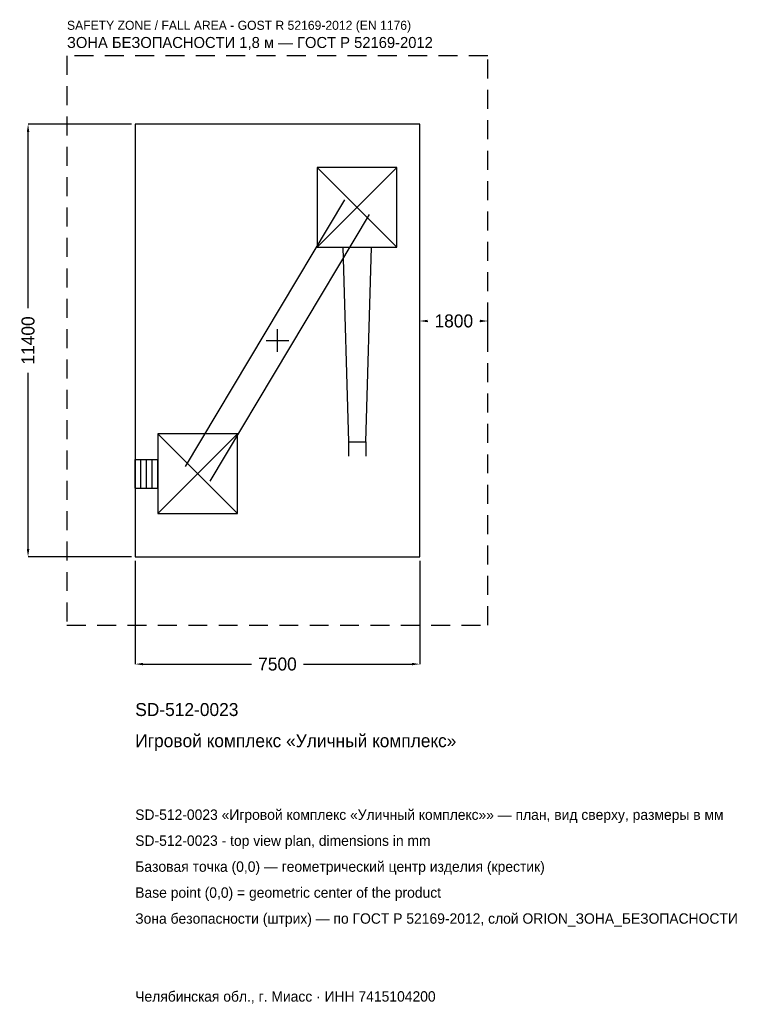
# Model space of a CAD drawing. Header units: metres. Extents: x -6797 to 12442, y -17489 to 8451.
import ezdxf

# ---------------------------------------------------------------- set-up
doc = ezdxf.new("R2010")
doc.units = ezdxf.units.M
doc.linetypes.add('DASHED', pattern=[800, 500, -300])
for name, color, linetype in [('ЗСК_ДАННЫЕ', 3, 'Continuous'), ('ЗСК_ЗОНА_БЕЗОПАСНОСТИ', 1, 'Continuous'), ('ЗСК_КОНТУР', 7, 'Continuous'), ('ЗСК_РАЗМЕРЫ', 8, 'Continuous')]:
    doc.layers.add(name, color=color, linetype=linetype)
doc.dimstyles.new('ORION', dxfattribs={"dimtxt": 342, "dimasz": 205.2, "dimexe": 1.25, "dimexo": 102.6, "dimtad": 1, "dimdec": 0, "dimcen": 2.5, "dimazin": 3, "dimtfac": 1, "dimtmove": 0, "dimatfit": 3})

# ---------------------------------------------------------------- blocks, each defined once
blk = doc.blocks.new('_CLOSEDFILLED')
at = {"color": 0, "linetype": 'BYBLOCK'}
blk.add_solid([(-1, 0.16), (0, 0), (-1, -0.16)], dxfattribs=at)
blk = doc.blocks.new('*D1')
for p, q in [((-3750, -5802.6), (-3750, -8526)), ((3750, -5802.6), (3750, -8526)), ((-3544.8, -8526), (-684, -8526)), ((684, -8526), (3544.8, -8526))]:
    blk.add_line(p, q)
at = {"layer": 'Defpoints'}
for p in [(-3750, -5700), (3750, -5700), (-3750, -8526)]:
    blk.add_point(p, dxfattribs=at)
at = {"layer": 'ЗСК_РАЗМЕРЫ', "xscale": 205.2, "yscale": 205.2, "rotation": 180}
blk.add_blockref('_CLOSEDFILLED', (-3750, -8526), dxfattribs=at)
at = {"layer": 'ЗСК_РАЗМЕРЫ', "xscale": 205.2, "yscale": 205.2}
blk.add_blockref('_CLOSEDFILLED', (3750, -8526), dxfattribs=at)
at = {"layer": 'ЗСК_РАЗМЕРЫ', "insert": (0, -8526), "char_height": 342, "attachment_point": 5}
blk.add_mtext('7500', dxfattribs=at)
blk = doc.blocks.new('*D2')
for p, q in [((-3852.6, 5700), (-6576, 5700)), ((-6576, 855), (-6576, 5494.8)), ((-6576, -5494.8), (-6576, -855)), ((-3852.6, -5700), (-6576, -5700))]:
    blk.add_line(p, q)
at = {"layer": 'Defpoints'}
for p in [(-3750, 5700), (-6576, -5700), (-3750, -5700)]:
    blk.add_point(p, dxfattribs=at)
at = {"layer": 'ЗСК_РАЗМЕРЫ', "xscale": 205.2, "yscale": 205.2}
for p, rotation in [((-6576, 5700), 90), ((-6576, -5700), 270)]:
    blk.add_blockref('_CLOSEDFILLED', p, dxfattribs=dict(at, rotation=rotation))
at = {"layer": 'ЗСК_РАЗМЕРЫ', "insert": (-6576, 0), "char_height": 342, "attachment_point": 5, "rotation": 90}
blk.add_mtext('11400', dxfattribs=at)
blk = doc.blocks.new('*D3')
for p, q in [((3750, 102.6), (3750, 513)), ((3955.2, 513), (3966, 513)), ((5334, 513), (5344.8, 513)), ((5550, 102.6), (5550, 513))]:
    blk.add_line(p, q)
at = {"layer": 'Defpoints'}
for p in [(3750, 513), (3750, 0), (5550, 0)]:
    blk.add_point(p, dxfattribs=at)
at = {"layer": 'ЗСК_РАЗМЕРЫ', "xscale": 205.2, "yscale": 205.2, "rotation": 180}
blk.add_blockref('_CLOSEDFILLED', (3750, 513), dxfattribs=at)
at = {"layer": 'ЗСК_РАЗМЕРЫ', "xscale": 205.2, "yscale": 205.2}
blk.add_blockref('_CLOSEDFILLED', (5550, 513), dxfattribs=at)
at = {"layer": 'ЗСК_РАЗМЕРЫ', "insert": (4650, 513), "char_height": 342, "attachment_point": 5}
blk.add_mtext('1800', dxfattribs=at)
blk = doc.blocks.new('ОРИОН SD-512-0023 Игровой комплекс Уличный комплекс')
at = {"layer": 'ЗСК_ЗОНА_БЕЗОПАСНОСТИ', "linetype": 'DASHED'}
blk.add_lwpolyline([(-5550, -7500), (5550, -7500), (5550, 7500), (-5550, 7500)], close=True, dxfattribs=at)
at = {"layer": 'ЗСК_КОНТУР'}
for p, q in [((1050, 2460), (3150, 4560)), ((1050, 4560), (3150, 2460)), ((-2424.4, -3315.9), (1775.6, 3704.1)), ((-1775.6, -3704.1), (2424.4, 3315.9)), ((-3150, -4560), (-1050, -2460)), ((-3150, -2460), (-1050, -4560)), ((1873.2, -2670), (1873.2, -3048)), ((2326.8, -2670), (2326.8, -3048)), ((-3750, -3132), (-3150, -3132)), ((-3750, -3888), (-3750, -3132)), ((-3600, -3888), (-3600, -3132)), ((-3450, -3888), (-3450, -3132)), ((-3300, -3888), (-3300, -3132)), ((-3150, -3888), (-3150, -3132)), ((-3750, -3888), (-3150, -3888))]:
    blk.add_line(p, q, dxfattribs=at)
for points in [[(-3750, -5700), (3750, -5700), (3750, 5700), (-3750, 5700)], [(1050, 2460), (3150, 2460), (3150, 4560), (1050, 4560)], [(-3150, -4560), (-1050, -4560), (-1050, -2460), (-3150, -2460)]]:
    blk.add_lwpolyline(points, close=True, dxfattribs=at)
blk.add_lwpolyline([(1722, 2460), (1873.2, -2670), (2326.8, -2670), (2478, 2460)], dxfattribs=at)
at = {"layer": 'ЗСК_РАЗМЕРЫ'}
for p, q in [((0, -300), (0, 300)), ((-300, 0), (300, 0))]:
    blk.add_line(p, q, dxfattribs=at)
at = {"layer": 'ЗСК_ДАННЫЕ'}
for tag, p in [('АРТИКУЛ', (-3750, -9894)), ('НАИМЕНОВАНИЕ', (-3750, -10714.8))]:
    blk.add_attdef(tag, p, '', height=342, dxfattribs=at)
at = {"layer": 'ЗСК_ДАННЫЕ', "flags": 1}
for tag, p in [('ПРОИЗВОДИТЕЛЬ', (-3750, -11535.6)), ('ТЕЛЕФОН', (-3750, -12356.4)), ('САЙТ', (-3750, -13998)), ('АДРЕС', (-3750, -14818.8)), ('РЕКВИЗИТЫ', (-3750, -15639.6)), ('ГАБАРИТЫ', (-3750, -16460.4)), ('ЗОНА_БЕЗОПАСНОСТИ', (-3750, -17281.2))]:
    blk.add_attdef(tag, p, '', height=342, dxfattribs=at)
at = {"layer": 'ЗСК_ЗОНА_БЕЗОПАСНОСТИ', "color": 1}
for s, height, p in [('SAFETY ZONE / FALL AREA - GOST R 52169-2012 (EN 1176)', 239.4, (-5550, 8184)), ('ЗОНА БЕЗОПАСНОСТИ 1,8 м — ГОСТ Р 52169-2012', 290.7, (-5550, 7705.2))]:
    blk.add_text(s, height=height, dxfattribs=at).set_placement(p)
at = {"layer": 'ЗСК_РАЗМЕРЫ'}
dim = blk.add_linear_dim(base=(-6576, -5700), p1=(-3750, -5700), p2=(-3750, 5700), angle=90, dimstyle='ORION', dxfattribs=at)
dim.commit()
dim.dimension.update_dxf_attribs({"geometry": '*D2', "text_midpoint": (-6576, 0)})
for base, p1, p2, picture, middle in [((3750, 513), (3750, 0), (5550, 0), '*D3', (4650, 513)), ((-3750, -8526), (-3750, -5700), (3750, -5700), '*D1', (0, -8526))]:
    dim = blk.add_linear_dim(base=base, p1=p1, p2=p2, dimstyle='ORION', dxfattribs=at)
    dim.commit()
    dim.dimension.update_dxf_attribs({"geometry": picture, "text_midpoint": middle})

msp = doc.modelspace()

# ---------------------------------------------------------------- block references
msp.add_blockref('ОРИОН SD-512-0023 Игровой комплекс Уличный комплекс', (0, 0)).add_auto_attribs({'АРТИКУЛ': 'SD-512-0023', 'НАИМЕНОВАНИЕ': 'Игровой комплекс «Уличный комплекс»'})

# ---------------------------------------------------------------- texts
at = {"layer": 'ЗСК_ДАННЫЕ', "color": 3}
for s, p in [('SD-512-0023 «Игровой комплекс «Уличный комплекс»» — план, вид сверху, размеры в мм', (-3750, -12630)), ('SD-512-0023 - top view plan, dimensions in mm', (-3750, -13314)), ('Челябинская обл., г. Миасс · ИНН 7415104200', (-3750, -17418))]:
    msp.add_text(s, height=273.6, dxfattribs=at).set_placement(p)
at = {"layer": 'ЗСК_ДАННЫЕ', "color": 7}
for s, p in [('Базовая точка (0,0) — геометрический центр изделия (крестик)', (-3750, -13998)), ('Base point (0,0) = geometric center of the product', (-3750, -14682))]:
    msp.add_text(s, height=273.6, dxfattribs=at).set_placement(p)
at = {"layer": 'ЗСК_ДАННЫЕ', "color": 1}
msp.add_text('Зона безопасности (штрих) — по ГОСТ Р 52169-2012, слой ORION_ЗОНА_БЕЗОПАСНОСТИ', height=273.6, dxfattribs=at).set_placement((-3750, -15366))

doc.saveas('drawing.dxf')
